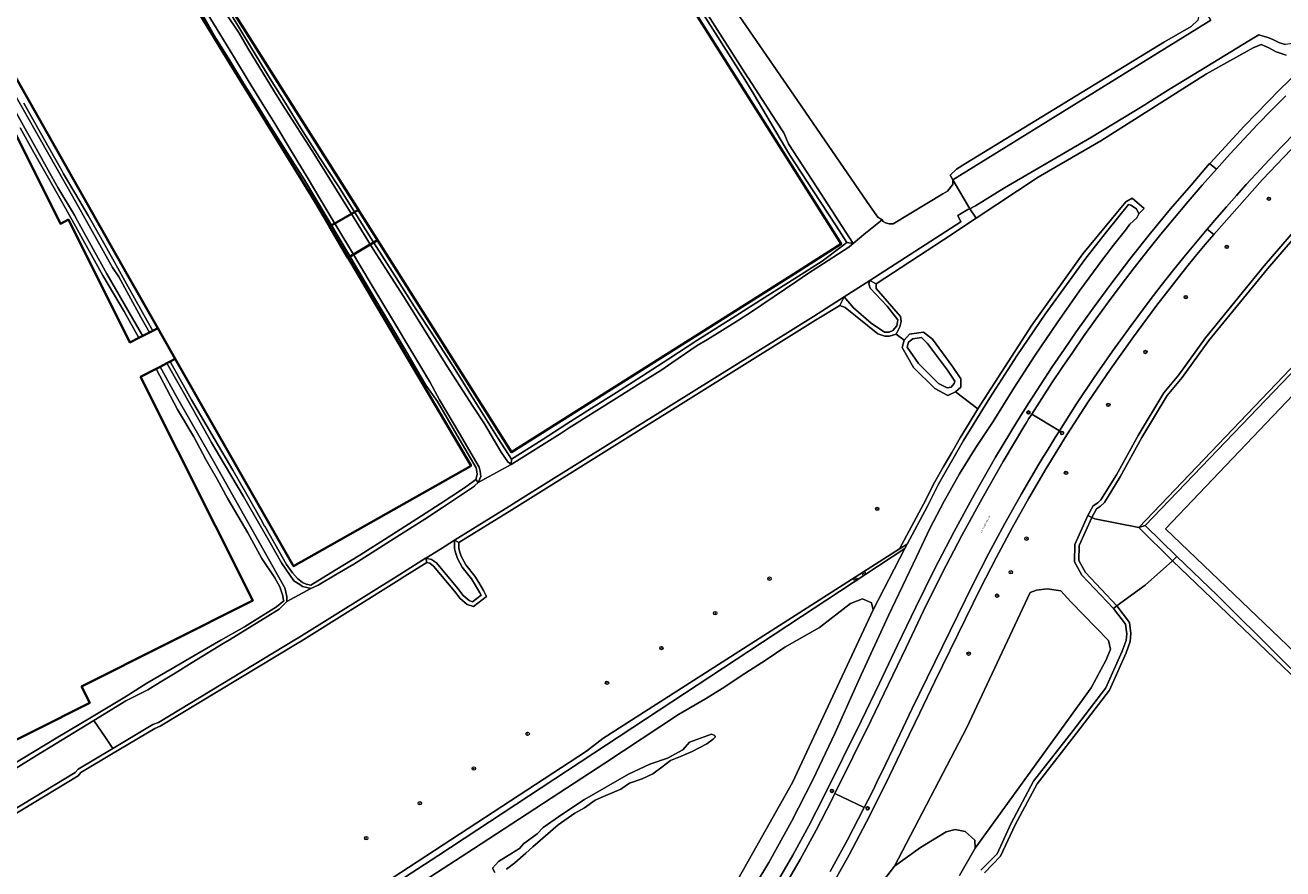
# Model space of a CAD drawing. Header units: metres. Extents: x 73718 to 76933, y 443658 to 446696.
# Tile 105 of 153: x 75738 to 76032, y 444861 to 445058. Entities that reach past the tile are written whole.
import ezdxf
from ezdxf.enums import TextEntityAlignment as Align

# ---------------------------------------------------------------- set-up
doc = ezdxf.new("R2010")
doc.units = ezdxf.units.M
for name, color, linetype, lineweight in [('B-WE-GK-BESCHOEIING-G', 130, 'GK-BESCHOEIING-SO', 18), ('B-WE-GR-BOOM-S', 90, 'Continuous', 25), ('B-WE-GR-GRAS-GV', 60, 'Continuous', 13), ('B-WE-GR-STRUIK-GV', 90, 'Continuous', 13), ('B-WE-IE-MEUBILAIR-S', 7, 'Continuous', 25), ('B-WE-KW-KUNSTWERK_STUW-G', 170, 'Continuous', 18), ('B-WE-OG-BEBOUWING-GV', 7, 'Continuous', 35), ('B-WE-OG-BEBOUWING_BASSIN-GV', 7, 'Continuous', 18), ('B-WE-OG-TERREIN_BEGROEID-GV', 7, 'Continuous', 18), ('B-WE-OG-TERREIN_ERF-GV', 7, 'Continuous', 18), ('B-WE-OG-TERREIN_OEVER-GV', 7, 'Continuous', 18), ('B-WE-OG-TOPOGRAFIE-T18', 10, 'Continuous', 18), ('B-WE-OG-WATER_GREPPEL-GV', 160, 'Continuous', 18), ('B-WE-OG-WATER_SLOOT-GV', 120, 'Continuous', 18), ('B-WE-OG-WEG-GV', 7, 'Continuous', 18), ('B-WE-VH-GESLOTENVERHARDING_ASFALT-GV', 10, 'Continuous', 18), ('B-WE-VH-HALFVERHARDING_GRASBETONSTEEN-GV', 130, 'Continuous', 18)]:
    doc.layers.add(name, color=color, linetype=linetype, lineweight=lineweight)
doc.styles.add('NLCS-ISO', font='NLCS-ISO.ttf')
doc.styles.add('NLCS-ISO-M200-T18', font='NLCS-ISO.ttf', dxfattribs={"height": 0.36})
doc.linetypes.add('GK-BESCHOEIING-SO', pattern='A,18,-3,[1,NLCS.SHX,S=0.6,R=0,X=0,Y=0],-3', length=24)

# ---------------------------------------------------------------- blocks, each defined once
blk = doc.blocks.new('SIE-MEUBILAIR_PAAL_HECTOMETER-SO')
blk.add_circle((0, 0), 1.8)
at = {"style": 'NLCS-ISO'}
blk.add_text('hm', height=1.8, dxfattribs=at).set_placement((0, 0), align=Align.MIDDLE_CENTER)
blk = doc.blocks.new('SGR-BOOM_GBKN-SO')
at = {"linetype": 'ByBlock', "lineweight": 18}
h = blk.add_hatch(color=0, dxfattribs=at)
h.dxf.hatch_style = 1
edge = h.paths.add_edge_path()
edge.add_arc((0, 0), 0.25, 0, 360)
at = {"color": 0, "linetype": 'ByBlock', "lineweight": 18}
for radius in [2, 0.25]:
    blk.add_circle((0, 0), radius, dxfattribs=at)
at = {"color": 0, "linetype": 'ByBlock', "lineweight": 18, "style": 'NLCS-ISO'}
blk.add_attdef('SOORT', (2.5, 0), '', height=1.5, dxfattribs=at)

msp = doc.modelspace()

# ---------------------------------------------------------------- linework, layer by layer
at = {"layer": 'B-WE-GK-BESCHOEIING-G', "flags": 128}
for points in [[(76046.164, 445063.384), (76042.779, 445060.669), (76036.127, 445055.059), (76033.888, 445053.756), (76032.123, 445053.55), (76030.747, 445053.903), (76029.046, 445054.762), (76027.994, 445055.163), (76025.928, 445055.78), (76023.61, 445054.368), (76012.386, 445047.531), (76004.824, 445042.925), (76000, 445039.883), (75999.305, 445039.462), (75986.794, 445031.885), (75966.471, 445020.048), (75959.736, 445015.85), (75958.389, 445015.177)], [(75958.389, 445015.177), (75957.954, 445014.96), (75955.57, 445013.587), (75956.335, 445012.106), (75935.017, 444998.388)], [(75929.063, 444994.572), (75921.88, 444990.044), (75889.26, 444969.702), (75865.408, 444954.828), (75853.475, 444947.386), (75850.866, 444945.759), (75838.055, 444937.771), (75834.764, 444935.718), (75831.371, 444933.602), (75831.297, 444933.556), (75825.286, 444929.808), (75825.238, 444929.777), (75801.667, 444915.079), (75800.779, 444914.542), (75768.878, 444895.259), (75767.612, 444894.75), (75758.251, 444889.141)], [(75758.251, 444889.141), (75750.157, 444884.291), (75749.466, 444883.525), (75715.366, 444862.913), (75657.551, 444827.951), (75655.531, 444826.732), (75622.161, 444806.568), (75616.579, 444803.195), (75616.481, 444803.136), (75606.563, 444797.143), (75595.975, 444790.745), (75587.412, 444785.57), (75582.331, 444782.5), (75578.86, 444780.379), (75537.307, 444754.991), (75528.383, 444749.538), (75519.853, 444744.326), (75510.055, 444738.34), (75501.4, 444733.052), (75493.932, 444728.489), (75489.017, 444725.475), (75478.919, 444719.282), (75468.253, 444712.74), (75456.62, 444705.605), (75449.874, 444701.468), (75406.028, 444675.149), (75396.519, 444669.441), (75389.803, 444665.41), (75368.094, 444652.379), (75367.857, 444652.238), (75363.274, 444649.512), (75344.984, 444638.632), (75328.231, 444628.666), (75291.614, 444606.885), (75283.498, 444602.087), (75278.922, 444599.382), (75274.772, 444596.929), (75273.089, 444595.934)]]:
    msp.add_lwpolyline(points, dxfattribs=at)
at = {"layer": 'B-WE-GR-GRAS-GV', "flags": 128}
msp.add_lwpolyline([(75885.699, 445087.583), (75916.436, 445042.943), (75935.202, 445015.636), (75936.885, 445013.204), (75937.899, 445012.57), (75938.191, 445012.185), (75938.705, 445011.905), (75939.547, 445011.624), (75940.482, 445011.671), (75952.081, 445018.688), (75953.154, 445019.297), (75954.346, 445020.737), (75954.402, 445020.805), (75954.465, 445021.934), (75953.796, 445023.018), (75955.278, 445024.407), (75957.408, 445025.704), (76003.895, 445054.133), (76010.1, 445057.745), (76011.674, 445059.227)], dxfattribs=at)
at = {"layer": 'B-WE-GR-STRUIK-GV', "flags": 128}
msp.add_lwpolyline([(75956, 444859.504), (75959.64, 444865.889), (75959.546, 444867.759), (75957.303, 444869.741), (75954.972, 444870.23), (75952.897, 444869.664), (75946.857, 444866.048), (75940.816, 444861.65), (75938.006, 444858.041)], dxfattribs=at)
at = {"layer": 'B-WE-KW-KUNSTWERK_STUW-G', "flags": 128}
msp.add_lwpolyline([(75954.465, 445021.934), (75958.855, 445014.375)], dxfattribs=at)
at = {"layer": 'B-WE-OG-BEBOUWING-GV', "flags": 128}
for points in [[(75709.699, 445128.938), (75693.702, 445119.796), (75761.468, 445000), (75768.748, 444987.251), (75772.826, 444980.108), (75800.473, 444931.688), (75841.92, 444955.168), (75805.316, 445016.992), (75784.891, 445050.224), (75754.254, 445100.448), (75721.491, 445154.241), (75701.686, 445142.959), (75704.678, 445137.724)], [(75774.305, 445080.322), (75825.007, 445000), (75851.325, 444958.308), (75917.372, 445000), (75928.365, 445006.939), (75851.294, 445129.032), (75829.96, 445115.565)], [(75815.584, 445014.929), (75808.873, 445010.985), (75813.162, 445003.739), (75820.08, 445007.805), (75825.007, 445000), (75851.325, 444958.308), (75917.372, 445000), (75928.365, 445006.939), (75851.294, 445129.032), (75829.96, 445115.565), (75774.305, 445080.322)]]:
    msp.add_lwpolyline(points, close=True, dxfattribs=at)
msp.add_lwpolyline([(75700.138, 444873.376), (75752.843, 444899.811), (75750.933, 444903.618), (75790.926, 444923.677), (75764.732, 444975.901), (75768.324, 444977.768), (75769.267, 444978.258), (75770.878, 444979.096), (75771.63, 444979.486), (75772.826, 444980.108), (75768.748, 444987.251), (75767.573, 444986.662), (75766.815, 444986.282), (75765.236, 444985.49), (75764.342, 444985.042), (75762.216, 444983.976), (75747.858, 445012.623), (75745.976, 445011.68), (75728.791, 445045.967)], dxfattribs=at)
at = {"layer": 'B-WE-OG-BEBOUWING_BASSIN-GV', "flags": 128}
msp.add_lwpolyline([(76047.146, 444899.293), (76097.4, 444951.783), (76054.357, 444993.118), (76004.078, 444940.419), (76046.805, 444899.619)], close=True, dxfattribs=at)
at = {"layer": 'B-WE-OG-TERREIN_BEGROEID-GV', "flags": 128}
for points in [[(75821.472, 444857.54), (75868.91, 444888.49), (75872.691, 444891.474), (75908.375, 444914.27), (75942.004, 444935.753), (75947.623, 444946.164), (75950.252, 444951.389), (75952.198, 444954.843), (75954.174, 444958.28), (75956.181, 444961.7), (75958.217, 444965.102), (75960.283, 444968.486), (75955.074, 444972.448), (75953.296, 444971.595), (75950.239, 444973.162), (75945.286, 444978.088), (75942.586, 444982.742), (75943.082, 444984.52), (75941.194, 444985.911), (75939.657, 444985.427), (75938.58, 444985.427), (75936.886, 444985.98), (75929.325, 444992.135), (75928.009, 444992.56), (75922.344, 444989.155), (75851.395, 444944.91), (75839.056, 444937.217), (75839.058, 444935.895), (75839.276, 444934.948), (75839.66, 444933.911), (75840.661, 444932.069), (75842.81, 444929.361), (75843.711, 444927.872), (75844.842, 444926.001), (75845.478, 444924.661), (75842.448, 444922.268), (75840.994, 444922.795), (75839.358, 444924.184), (75838.007, 444925.91), (75833.137, 444931.74), (75832.264, 444932.383), (75831.555, 444932.538), (75825.822, 444928.964), (75825.774, 444928.933), (75802.19, 444914.227), (75801.296, 444913.686), (75769.326, 444894.361), (75768.058, 444893.852), (75757.95, 444887.795), (75750.799, 444883.51), (75750.11, 444882.746), (75715.883, 444862.057)], [(75902.078, 444854.835), (75916.976, 444881.249), (75935.841, 444921.495), (75935.454, 444923.185), (75933.308, 444924.092), (75930.56, 444923.021), (75923.28, 444917.399), (75915.184, 444912.788), (75910.799, 444909.882), (75905.889, 444906.63), (75900.598, 444903.126), (75896.69, 444900.749), (75890.37, 444897.101), (75873.115, 444885.732), (75842.49, 444865.7), (75816.531, 444848.948)], [(75847.434, 444860.191), (75846.953, 444861.205), (75848.289, 444862.754), (75851.201, 444864.543), (75853.25, 444865.802), (75854.192, 444866.865), (75857.318, 444869.215), (75858.787, 444870.736), (75863.355, 444873.913), (75868.437, 444877.227), (75878.647, 444883.141), (75883.671, 444885.479), (75887.772, 444886.857), (75891.352, 444888.822), (75892.932, 444890.603), (75898.033, 444892.464), (75898.689, 444892.279), (75898.891, 444891.993), (75898.891, 444891.774), (75898.487, 444891.337), (75897.006, 444890.277), (75893.539, 444888.461), (75890.847, 444887.317), (75889.698, 444886.829), (75888.529, 444886.333), (75886.471, 444884.811), (75884.355, 444883.214), (75881.909, 444882.102), (75878.922, 444881.056), (75876.864, 444879.64), (75872.85, 444877.907), (75870.891, 444877.062), (75868.441, 444875.285), (75866.157, 444874.024), (75862.266, 444871.307), (75859.257, 444868.759), (75856.339, 444866.183), (75854.683, 444864.722), (75852.143, 444862.479), (75850.21, 444860.952)]]:
    msp.add_lwpolyline(points, dxfattribs=at)
at = {"layer": 'B-WE-OG-TERREIN_ERF-GV', "flags": 128}
for points in [[(75774.305, 445080.322), (75770.095, 445086.991), (75787.173, 445097.771), (75775.423, 445116.384), (75792.901, 445127.416), (75798.198, 445119.026), (75809.865, 445126.391), (75816.317, 445116.169), (75825.801, 445122.155), (75829.96, 445115.565), (75851.294, 445129.032), (75928.365, 445006.939), (75917.372, 445000), (75851.325, 444958.308), (75825.007, 445000)], [(76047.146, 444899.293), (76046.805, 444899.619), (76004.078, 444940.419), (76054.357, 444993.118), (76097.4, 444951.783)]]:
    msp.add_lwpolyline(points, close=True, dxfattribs=at)
for points in [[(75737.477, 445039.799), (75742.043, 445031.66), (75746.301, 445024.069), (75746.371, 445023.945), (75746.711, 445023.345), (75746.715, 445023.337), (75749.556, 445018.523), (75752.487, 445013.558), (75755.361, 445008.508), (75758.264, 445003.408), (75762.239, 444996.236), (75766.255, 444988.992), (75767.573, 444986.662), (75768.748, 444987.251), (75761.468, 445000), (75693.702, 445119.796)], [(75754.254, 445100.448), (75784.891, 445050.224), (75805.316, 445016.992), (75841.92, 444955.168), (75800.473, 444931.688), (75772.826, 444980.108), (75771.63, 444979.486), (75772.086, 444978.679), (75775.068, 444973.36), (75776.633, 444970.569), (75780.026, 444964.711), (75782.162, 444961.112), (75786.286, 444954.166), (75789.51, 444948.444), (75792.766, 444942.665), (75793.693, 444941.049), (75793.701, 444941.034), (75797.077, 444935.183), (75798.838, 444932.126), (75800.163, 444930.139), (75801.405, 444928.843), (75802.539, 444927.925), (75803.375, 444927.538), (75804.455, 444927.294), (75810.151, 444930.764), (75815.905, 444934.269), (75822.544, 444938.513), (75829.25, 444942.8), (75834.684, 444946.305), (75840.172, 444949.845), (75842.079, 444951.234), (75842.984, 444951.945), (75843.346, 444953.099), (75843.257, 444953.822), (75843.079, 444954.657), (75838.578, 444962.357), (75834.031, 444970.135), (75831.349, 444974.013), (75827.121, 444981.183), (75822.851, 444988.425), (75817.964, 444996.704), (75813.027, 445005.066), (75808.027, 445013.458), (75802.977, 445021.934), (75799.039, 445028.123), (75795.061, 445034.375), (75791.926, 445039.422), (75788.76, 445044.521), (75785.561, 445049.746), (75782.329, 445055.023), (75779.339, 445060.296)], [(75785.867, 445060.529), (75790.422, 445053.07), (75795.023, 445045.536), (75798.562, 445039.783), (75802.136, 445033.972), (75806.546, 445027.149), (75811, 445020.257), (75815.174, 445013.669), (75819.39, 445007.015), (75824.036, 444999.684), (75828.729, 444992.278), (75833.429, 444985.001), (75838.176, 444977.65), (75843.167, 444969.611), (75848.208, 444961.49), (75851.381, 444956.712), (75858.495, 444961.235), (75864.247, 444964.919), (75870.058, 444968.64), (75875.847, 444972.288), (75881.695, 444975.972), (75888.119, 444980.164), (75894.608, 444984.399), (75902.865, 444989.625), (75911.206, 444994.904), (75917.539, 444998.915), (75923.936, 445002.966), (75928.68, 445006.528), (75929.709, 445007.301), (75927.18, 445011.192), (75921.792, 445019.387), (75916.35, 445027.664), (75912.091, 445034.891), (75907.79, 445042.19), (75905.818, 445045.315), (75895.144, 445062.229)], [(75728.791, 445045.967), (75745.976, 445011.68), (75747.858, 445012.623), (75762.216, 444983.976), (75764.342, 444985.042), (75760.914, 444991.196), (75755.933, 444999.579), (75751.641, 445007.273), (75749.103, 445011.826), (75746.539, 445016.425), (75743.174, 445022.328), (75739.776, 445028.29), (75736.577, 445034.081)], [(76040.702, 444984.275), (75999.395, 444941.178), (76006.725, 444933.997), (76016.204, 444924.973), (76045.199, 444896.095)], [(75734.746, 444885.349), (75739.836, 444888.435), (75744.978, 444891.553), (75753.248, 444896.43), (75761.036, 444901.115), (75766.206, 444904.411), (75772.106, 444907.852), (75778.065, 444911.327), (75783.499, 444914.429), (75788.987, 444917.563), (75796.452, 444922.216), (75798.145, 444923.653), (75798.043, 444924.122), (75797.952, 444924.759), (75797.648, 444925.731), (75797.223, 444926.916), (75796.099, 444929.011), (75793.068, 444933.531), (75789.747, 444939.484), (75785.13, 444947.421), (75782.571, 444952.014), (75779.987, 444956.654), (75777.193, 444961.878), (75773.346, 444968.276), (75769.216, 444976.132), (75768.324, 444977.768), (75764.732, 444975.901), (75790.926, 444923.677), (75750.933, 444903.618), (75752.843, 444899.811), (75700.138, 444873.376)]]:
    msp.add_lwpolyline(points, dxfattribs=at)
at = {"layer": 'B-WE-OG-TERREIN_OEVER-GV', "flags": 128}
for points in [[(75781.398, 445065.708), (75787.713, 445056.157), (75789.798, 445052.695), (75795.977, 445042.436), (75797.933, 445039.38), (75805.332, 445027.818), (75805.971, 445026.791), (75814.422, 445013.202), (75819.054, 445005.754), (75823.263, 444999.188), (75826.226, 444994.567), (75832.546, 444984.449), (75836.283, 444978.467), (75842.343, 444969.079), (75845.015, 444964.941), (75848.913, 444958.314), (75850.473, 444956.053), (75851.262, 444955.453), (75851.381, 444956.712), (75848.208, 444961.49), (75843.167, 444969.611), (75838.176, 444977.65), (75833.429, 444985.001), (75828.729, 444992.278), (75824.036, 444999.684), (75819.39, 445007.015), (75815.174, 445013.669), (75811, 445020.257), (75806.546, 445027.149), (75802.136, 445033.972), (75798.562, 445039.783), (75795.023, 445045.536), (75790.422, 445053.07), (75785.867, 445060.529)], [(75895.144, 445062.229), (75905.818, 445045.315), (75907.79, 445042.19), (75912.091, 445034.891), (75916.35, 445027.664), (75921.792, 445019.387), (75927.18, 445011.192), (75929.709, 445007.301), (75931.189, 445007.069), (75922.759, 445020.016), (75916.053, 445030.315), (75914.961, 445032.912), (75913.202, 445035.613), (75906.632, 445045.703), (75906.573, 445045.796), (75901.208, 445054.235), (75894.183, 445065.286)], [(75779.339, 445060.296), (75782.329, 445055.023), (75785.561, 445049.746), (75788.76, 445044.521), (75791.926, 445039.422), (75795.061, 445034.375), (75799.039, 445028.123), (75802.977, 445021.934), (75808.027, 445013.458), (75813.027, 445005.066), (75817.964, 444996.704), (75822.851, 444988.425), (75827.121, 444981.183), (75831.349, 444974.013), (75834.031, 444970.135), (75838.578, 444962.357), (75843.079, 444954.657), (75843.257, 444953.822), (75843.346, 444953.099), (75842.984, 444951.945), (75843.529, 444951.241), (75844.194, 444952.636), (75844.045, 444953.881), (75843.818, 444954.821), (75839.191, 444962.716), (75834.575, 444970.593), (75832.298, 444974.782), (75828.092, 444981.767), (75823.78, 444988.928), (75818.802, 444997.208), (75813.732, 445005.641), (75808.778, 445013.907), (75803.601, 445022.546), (75799.914, 445028.652), (75796.036, 445035.072), (75792.984, 445040.068), (75789.881, 445045.147), (75786.661, 445050.418), (75783.234, 445056.028), (75780.277, 445060.869)], [(76032.123, 445053.55), (76030.747, 445053.903), (76029.046, 445054.762), (76027.994, 445055.163), (76025.928, 445055.78), (76023.61, 445054.368), (76012.386, 445047.531), (76004.824, 445042.925), (76000, 445039.883), (75999.305, 445039.462), (75986.794, 445031.885), (75966.471, 445020.048), (75959.736, 445015.85), (75958.389, 445015.177), (75959.864, 445012.941), (75974.37, 445022.509), (75989.017, 445031.035), (76013.683, 445046.667), (76024.594, 445052.753), (76026.47, 445053.508), (76028.114, 445052.78), (76029.982, 445051.837), (76032.293, 445050.991)], [(75736.577, 445034.081), (75739.776, 445028.29), (75743.174, 445022.328), (75746.539, 445016.425), (75749.103, 445011.826), (75751.641, 445007.273), (75755.933, 444999.579), (75760.914, 444991.196), (75764.342, 444985.042), (75765.236, 444985.49), (75764.96, 444985.986), (75756.813, 444999.942), (75749.992, 445012.316), (75749.25, 445013.663), (75745.352, 445020.134), (75743.92, 445022.738), (75739.583, 445030.62), (75731.163, 445045.55)], [(75733.423, 445045.255), (75741.335, 445031.26), (75748.782, 445018.086), (75754.478, 445008.009), (75758.172, 445001.475), (75759.653, 444999.241), (75761.516, 444995.84), (75764.802, 444989.841), (75766.815, 444986.282), (75767.573, 444986.662), (75766.255, 444988.992), (75762.239, 444996.236), (75758.264, 445003.408), (75755.361, 445008.508), (75752.487, 445013.558), (75749.556, 445018.523), (75746.715, 445023.337), (75746.711, 445023.345), (75746.371, 445023.945), (75746.301, 445024.069), (75742.043, 445031.66), (75737.477, 445039.799)], [(76039.313, 445015.93), (76027.141, 445001.813), (76013.466, 444985.006), (76007.238, 444976.41), (76003.718, 444972.173), (75997.748, 444962.265), (75992.695, 444953.052), (75989.044, 444947.221), (75988.329, 444946.486), (75987.223, 444945.82), (75985.969, 444943.518), (75986.881, 444943.108), (75987.971, 444945.103), (75988.955, 444945.696), (75989.835, 444946.6), (75993.558, 444952.546), (75998.615, 444961.766), (76004.536, 444971.592), (76008.029, 444975.796), (76014.259, 444984.397), (76027.907, 445001.171), (76040.046, 445015.248)], [(75730.224, 444881.213), (75740.425, 444887.477), (75753.774, 444895.676), (75761.276, 444900.283), (75766.39, 444902.837), (75769.276, 444904.61), (75772.776, 444906.76), (75776.8, 444909.231), (75783.982, 444913.642), (75785.458, 444914.548), (75797.118, 444921.71), (75797.762, 444922.406), (75798.866, 444923.506), (75798.886, 444924.282), (75798.894, 444924.614), (75798.42, 444926.686), (75783.769, 444952.689), (75782.073, 444955.698), (75773.107, 444971.368), (75769.267, 444978.258), (75768.324, 444977.768), (75769.216, 444976.132), (75773.346, 444968.276), (75777.193, 444961.878), (75779.987, 444956.654), (75782.571, 444952.014), (75785.13, 444947.421), (75789.747, 444939.484), (75793.068, 444933.531), (75796.099, 444929.011), (75797.223, 444926.916), (75797.648, 444925.731), (75797.952, 444924.759), (75798.043, 444924.122), (75798.145, 444923.653), (75796.452, 444922.216), (75788.987, 444917.563), (75783.499, 444914.429), (75778.065, 444911.327), (75772.106, 444907.852), (75766.206, 444904.411), (75761.036, 444901.115), (75753.248, 444896.43), (75744.978, 444891.553), (75739.836, 444888.435), (75734.746, 444885.349)], [(75717.156, 444788.039), (75756.068, 444813.322), (75834.172, 444864.066), (75943.21, 444935.883), (75943.738, 444936.861), (75942.004, 444935.753), (75908.375, 444914.27), (75872.691, 444891.474), (75868.91, 444888.49), (75821.472, 444857.54), (75774.035, 444826.59), (75726.598, 444795.64)], [(75715.883, 444862.057), (75750.11, 444882.746), (75750.799, 444883.51), (75757.95, 444887.795), (75768.058, 444893.852), (75769.326, 444894.361), (75801.296, 444913.686), (75802.19, 444914.227), (75825.774, 444928.933), (75825.822, 444928.964), (75831.555, 444932.538), (75831.371, 444933.602), (75831.297, 444933.556), (75825.286, 444929.808), (75825.238, 444929.777), (75801.667, 444915.079), (75800.779, 444914.542), (75768.878, 444895.259), (75767.612, 444894.75), (75758.251, 444889.141), (75750.157, 444884.291), (75749.466, 444883.525), (75715.366, 444862.913)], [(75961.828, 444860.157), (75965.588, 444864.018), (75968.975, 444871.306), (75974.102, 444880.938), (75983.334, 444892.736), (75991.046, 444902.766), (75994.887, 444911.511), (75995.879, 444914.114), (75996.048, 444915.969), (75995.703, 444918.558), (75992.715, 444922.458), (75991.952, 444921.809), (75994.747, 444918.162), (75995.042, 444915.948), (75994.896, 444914.342), (75993.961, 444911.89), (75990.179, 444903.28), (75982.543, 444893.348), (75973.261, 444881.485), (75968.08, 444871.752), (75964.753, 444864.593), (75961.015, 444860.755)]]:
    msp.add_lwpolyline(points, dxfattribs=at)
for points in [[(76011.267, 445062.473), (76012.137, 445061.449), (76011.674, 445059.227), (76010.1, 445057.745), (76003.895, 445054.133), (75957.408, 445025.704), (75955.278, 445024.407), (75953.796, 445023.018), (75954.465, 445021.934), (76014.716, 445059.216), (76013.84, 445060.661), (76012.424, 445062.957)], [(75997.888, 444940.729), (75999.395, 444941.178), (76040.702, 444984.275), (76059.572, 445003.855), (76059.878, 445003.575), (76065.224, 444998.671), (76066.571, 445000.178), (76090.243, 445025.011), (76089.631, 445025.594), (76065.172, 444999.866), (76059.666, 445005.171), (76040.092, 444984.86)], [(75982.844, 445000), (75985.304, 445003.283), (75987.794, 445006.543), (75990.314, 445009.781), (75992.863, 445012.995), (75995.441, 445016.186), (75996.041, 445016.008), (75997.374, 445015.187), (75997.918, 445013.977), (75999.141, 445015.242), (75996.338, 445017.676), (75994.835, 445016.774), (75984.814, 445004.648), (75972.889, 444988.013), (75960.283, 444968.486), (75958.217, 444965.102), (75956.181, 444961.7), (75954.174, 444958.28), (75952.198, 444954.843), (75950.252, 444951.389), (75947.623, 444946.164), (75942.004, 444935.753), (75943.738, 444936.861), (75948.51, 444945.702), (75951.126, 444950.902), (75956.955, 444961.045), (75963.045, 444971.033), (75969.393, 444980.859), (75975.994, 444990.517)], [(75936.538, 444997.67), (75952.23, 445007.906), (75959.864, 445012.941), (75958.389, 445015.177), (75957.954, 445014.96), (75955.57, 445013.587), (75956.335, 445012.106), (75935.017, 444998.388)], [(75851.262, 444955.453), (75862.713, 444962.646), (75864.837, 444963.982), (75876.468, 444971.3), (75881.567, 444974.508), (75886.503, 444977.594), (75888.799, 444979.177), (75894.723, 444983.261), (75897.114, 444984.626), (75903.484, 444988.644), (75907.139, 444990.95), (75917.963, 444998.29), (75920.484, 445000), (75930.139, 445006.209), (75930.253, 445006.283), (75931.189, 445007.069), (75929.709, 445007.301), (75928.68, 445006.528), (75923.936, 445002.966), (75917.539, 444998.915), (75911.206, 444994.904), (75902.865, 444989.625), (75894.608, 444984.399), (75888.119, 444980.164), (75881.695, 444975.972), (75875.847, 444972.288), (75870.058, 444968.64), (75864.247, 444964.919), (75858.495, 444961.235), (75851.381, 444956.712)], [(75941.593, 444989.222), (75941.321, 444987.859), (75940.417, 444986.767), (75939.573, 444986.324), (75938.505, 444986.378), (75935.347, 444988.427), (75931.244, 444992.052), (75929.063, 444994.572), (75928.009, 444992.56), (75929.325, 444992.135), (75936.886, 444985.98), (75938.58, 444985.427), (75939.657, 444985.427), (75941.194, 444985.911), (75942.071, 444987.578), (75942.375, 444988.876), (75942.237, 444990.017), (75936.516, 444996.575), (75936.538, 444997.67), (75935.017, 444998.388), (75934.84, 444997.669), (75935.13, 444996.623), (75939.12, 444992.406)], [(75838.055, 444937.771), (75839.056, 444937.217), (75851.395, 444944.91), (75922.344, 444989.155), (75928.009, 444992.56), (75929.063, 444994.572), (75921.88, 444990.044), (75889.26, 444969.702), (75865.408, 444954.828), (75853.475, 444947.386), (75850.866, 444945.759)], [(75955.074, 444972.448), (75956.341, 444973.513), (75956.302, 444975.456), (75954.377, 444978.369), (75949.661, 444984.707), (75947.583, 444986.338), (75944.291, 444985.886), (75943.082, 444984.52), (75942.586, 444982.742), (75945.286, 444978.088), (75950.239, 444973.162), (75953.296, 444971.595)], [(75943.774, 444982.876), (75944.051, 444983.993), (75945.066, 444984.793), (75947.119, 444985.086), (75948.536, 444983.717), (75953.155, 444977.512), (75954.866, 444974.922), (75954.73, 444974.341), (75954.034, 444973.517), (75953.082, 444973.382), (75951.126, 444974.384), (75946.434, 444979.051)], [(75770.878, 444979.096), (75772.871, 444975.572), (75774.334, 444972.951), (75778.29, 444965.866), (75781.317, 444960.624), (75783.085, 444957.563), (75788.72, 444947.98), (75789.984, 444945.829), (75794.963, 444937.142), (75797.625, 444932.498), (75800.512, 444928.334), (75801.882, 444927.411), (75802.501, 444926.994), (75803.554, 444926.746), (75804.472, 444926.53), (75806.161, 444927.276), (75810.652, 444929.91), (75814.51, 444932.172), (75823.117, 444937.605), (75831.12, 444942.656), (75835.268, 444945.432), (75842.683, 444950.395), (75842.753, 444950.543), (75843.529, 444951.241), (75842.984, 444951.945), (75842.079, 444951.234), (75840.172, 444949.845), (75834.684, 444946.305), (75829.25, 444942.8), (75822.544, 444938.513), (75815.905, 444934.269), (75810.151, 444930.764), (75804.455, 444927.294), (75803.375, 444927.538), (75802.539, 444927.925), (75801.405, 444928.843), (75800.163, 444930.139), (75798.838, 444932.126), (75797.077, 444935.183), (75793.701, 444941.034), (75793.693, 444941.049), (75792.766, 444942.665), (75789.51, 444948.444), (75786.286, 444954.166), (75782.162, 444961.112), (75780.026, 444964.711), (75776.633, 444970.569), (75775.068, 444973.36), (75772.086, 444978.679), (75771.63, 444979.486)], [(75991.952, 444921.809), (75992.715, 444922.458), (75985.386, 444930.232), (75983.849, 444933.009), (75983.921, 444936.525), (75986.881, 444943.108), (75985.969, 444943.518), (75982.925, 444936.749), (75982.844, 444932.76), (75984.572, 444929.638)], [(76005.722, 444932.939), (76006.725, 444933.997), (75999.395, 444941.178), (75997.888, 444940.729)], [(75831.371, 444933.602), (75831.555, 444932.538), (75832.264, 444932.383), (75833.137, 444931.74), (75838.007, 444925.91), (75839.358, 444924.184), (75840.994, 444922.795), (75842.448, 444922.268), (75845.478, 444924.661), (75844.842, 444926.001), (75843.711, 444927.872), (75842.81, 444929.361), (75840.661, 444932.069), (75839.66, 444933.911), (75839.276, 444934.948), (75839.058, 444935.895), (75839.056, 444937.217), (75838.055, 444937.771), (75838.058, 444935.781), (75838.316, 444934.661), (75838.747, 444933.497), (75839.824, 444931.515), (75841.987, 444928.789), (75842.855, 444927.354), (75843.96, 444925.527), (75844.233, 444924.952), (75842.265, 444923.398), (75841.504, 444923.674), (75840.083, 444924.88), (75838.785, 444926.539), (75833.827, 444932.474), (75832.686, 444933.315)], [(76059.33, 444874.375), (76058.852, 444875.061), (76059.804, 444882.601), (76045.199, 444896.095), (76016.204, 444924.973), (76006.725, 444933.997), (76005.722, 444932.939), (76058.932, 444882.033), (76058.757, 444878.086), (76058.499, 444874.98)]]:
    msp.add_lwpolyline(points, close=True, dxfattribs=at)
at = {"layer": 'B-WE-OG-WATER_GREPPEL-GV', "flags": 128}
msp.add_lwpolyline([(75850.21, 444860.952), (75852.143, 444862.479), (75854.683, 444864.722), (75856.339, 444866.183), (75859.257, 444868.759), (75862.266, 444871.307), (75866.157, 444874.024), (75868.441, 444875.285), (75870.891, 444877.062), (75872.85, 444877.907), (75876.864, 444879.64), (75878.922, 444881.056), (75881.909, 444882.102), (75884.355, 444883.214), (75886.471, 444884.811), (75888.529, 444886.333), (75889.698, 444886.829), (75890.847, 444887.317), (75893.539, 444888.461), (75897.006, 444890.277), (75898.487, 444891.337), (75898.891, 444891.774), (75898.891, 444891.993), (75898.689, 444892.279), (75898.033, 444892.464), (75892.932, 444890.603), (75891.352, 444888.822), (75887.772, 444886.857), (75883.671, 444885.479), (75878.647, 444883.141), (75868.437, 444877.227), (75863.355, 444873.913), (75858.787, 444870.736), (75857.318, 444869.215), (75854.192, 444866.865), (75853.25, 444865.802), (75851.201, 444864.543), (75848.289, 444862.754), (75846.953, 444861.205), (75847.434, 444860.191)], dxfattribs=at)
at = {"layer": 'B-WE-OG-WATER_SLOOT-GV', "flags": 128}
for points in [[(75894.183, 445065.286), (75901.208, 445054.235), (75906.573, 445045.796), (75906.632, 445045.703), (75913.202, 445035.613), (75914.961, 445032.912), (75916.053, 445030.315), (75922.759, 445020.016), (75931.189, 445007.069), (75934.144, 445009.511), (75934.417, 445009.74), (75937.899, 445012.57), (75936.885, 445013.204), (75935.202, 445015.636), (75916.436, 445042.943), (75885.699, 445087.583)], [(75780.277, 445060.869), (75783.234, 445056.028), (75786.661, 445050.418), (75789.881, 445045.147), (75792.984, 445040.068), (75796.036, 445035.072), (75799.914, 445028.652), (75803.601, 445022.546), (75808.778, 445013.907), (75813.732, 445005.641), (75818.802, 444997.208), (75823.78, 444988.928), (75828.092, 444981.767), (75832.298, 444974.782), (75834.575, 444970.593), (75839.191, 444962.716), (75843.818, 444954.821), (75844.045, 444953.881), (75844.194, 444952.636), (75843.529, 444951.241), (75851.262, 444955.453), (75850.473, 444956.053), (75848.913, 444958.314), (75845.015, 444964.941), (75842.343, 444969.079), (75836.283, 444978.467), (75832.546, 444984.449), (75826.226, 444994.567), (75823.263, 444999.188), (75819.054, 445005.754), (75814.422, 445013.202), (75805.971, 445026.791), (75805.332, 445027.818), (75797.933, 445039.38), (75795.977, 445042.436), (75789.798, 445052.695), (75787.713, 445056.157), (75781.398, 445065.708)], [(76014.716, 445059.216), (75954.465, 445021.934), (75958.389, 445015.177), (75959.736, 445015.85), (75966.471, 445020.048), (75986.794, 445031.885), (75999.305, 445039.462), (76000, 445039.883), (76004.824, 445042.925), (76012.386, 445047.531), (76023.61, 445054.368), (76025.928, 445055.78), (76027.994, 445055.163), (76029.046, 445054.762), (76030.747, 445053.903), (76032.123, 445053.55)], [(75731.163, 445045.55), (75739.583, 445030.62), (75743.92, 445022.738), (75745.352, 445020.134), (75749.25, 445013.663), (75749.992, 445012.316), (75756.813, 444999.942), (75764.96, 444985.986), (75765.236, 444985.49), (75766.815, 444986.282), (75764.802, 444989.841), (75761.516, 444995.84), (75759.653, 444999.241), (75758.172, 445001.475), (75754.478, 445008.009), (75748.782, 445018.086), (75741.335, 445031.26), (75733.423, 445045.255)], [(75905.786, 444853.143), (75911.424, 444862.517), (75916.732, 444872.081), (75921.705, 444881.823), (75926.962, 444892.782), (75929.932, 444899.413), (75933.036, 444906.366), (75936.194, 444913.294), (75939.406, 444920.198), (75942.671, 444927.076), (75945.989, 444933.929), (75949.098, 444940.489), (75952.442, 444946.931), (75956.019, 444953.248), (75959.822, 444959.431), (75963.847, 444965.472), (75968.666, 444973.262), (75973.641, 444980.954), (75978.77, 444988.544), (75984.05, 444996.03), (75989.479, 445003.408), (75989.966, 445004.056), (75990.455, 445004.703), (75990.945, 445005.349), (75991.436, 445005.994), (75991.929, 445006.638), (75994.756, 445010.183), (75995.815, 445011.56), (75997.402, 445013.063), (75997.918, 445013.977), (75997.374, 445015.187), (75996.041, 445016.008), (75995.441, 445016.186), (75992.863, 445012.995), (75990.314, 445009.781), (75987.794, 445006.543), (75985.304, 445003.283), (75982.844, 445000), (75975.994, 444990.517), (75969.393, 444980.859), (75963.045, 444971.033), (75956.955, 444961.045), (75951.126, 444950.902), (75948.51, 444945.702), (75943.738, 444936.861), (75943.21, 444935.883), (75935.841, 444921.495), (75916.976, 444881.249), (75902.078, 444854.835)], [(76040.046, 445015.248), (76027.907, 445001.171), (76014.259, 444984.397), (76008.029, 444975.796), (76004.536, 444971.592), (75998.615, 444961.766), (75993.558, 444952.546), (75989.835, 444946.6), (75988.955, 444945.696), (75987.971, 444945.103), (75986.881, 444943.108), (75987.632, 444942.744), (75997.888, 444940.729), (76040.092, 444984.86)], [(75816.531, 444848.948), (75842.49, 444865.7), (75873.115, 444885.732), (75890.37, 444897.101), (75896.69, 444900.749), (75900.598, 444903.126), (75905.889, 444906.63), (75910.799, 444909.882), (75915.184, 444912.788), (75923.28, 444917.399), (75930.56, 444923.021), (75933.308, 444924.092), (75935.454, 444923.185), (75935.841, 444921.495), (75943.21, 444935.883), (75834.172, 444864.066), (75756.068, 444813.322)], [(76058.932, 444882.033), (76005.722, 444932.939), (75999.33, 444927.305), (75993.645, 444923.124), (75992.715, 444922.458), (75995.703, 444918.558), (75996.048, 444915.969), (75995.879, 444914.114), (75994.887, 444911.511), (75991.046, 444902.766), (75983.334, 444892.736), (75974.102, 444880.938), (75968.975, 444871.306), (75965.588, 444864.018), (75961.828, 444860.157)], [(75715.366, 444862.913), (75749.466, 444883.525), (75750.157, 444884.291), (75758.251, 444889.141), (75756.514, 444891.728), (75753.774, 444895.676), (75740.425, 444887.477), (75730.224, 444881.213)]]:
    msp.add_lwpolyline(points, dxfattribs=at)
for points in [[(75758.251, 444889.141), (75767.612, 444894.75), (75768.878, 444895.259), (75800.779, 444914.542), (75801.667, 444915.079), (75825.238, 444929.777), (75825.286, 444929.808), (75831.297, 444933.556), (75831.371, 444933.602), (75834.764, 444935.718), (75838.055, 444937.771), (75850.866, 444945.759), (75853.475, 444947.386), (75865.408, 444954.828), (75889.26, 444969.702), (75921.88, 444990.044), (75929.063, 444994.572), (75935.017, 444998.388), (75956.335, 445012.106), (75955.57, 445013.587), (75957.954, 445014.96), (75958.389, 445015.177), (75954.465, 445021.934), (75954.402, 445020.805), (75954.346, 445020.737), (75953.154, 445019.297), (75952.081, 445018.688), (75940.482, 445011.671), (75939.547, 445011.624), (75938.705, 445011.905), (75938.191, 445012.185), (75937.899, 445012.57), (75934.417, 445009.74), (75934.144, 445009.511), (75931.189, 445007.069), (75930.253, 445006.283), (75930.139, 445006.209), (75920.484, 445000), (75917.963, 444998.29), (75907.139, 444990.95), (75903.484, 444988.644), (75897.114, 444984.626), (75894.723, 444983.261), (75888.799, 444979.177), (75886.503, 444977.594), (75881.567, 444974.508), (75876.468, 444971.3), (75864.837, 444963.982), (75862.713, 444962.646), (75851.262, 444955.453), (75843.529, 444951.241), (75842.753, 444950.543), (75842.683, 444950.395), (75835.268, 444945.432), (75831.12, 444942.656), (75823.117, 444937.605), (75814.51, 444932.172), (75810.652, 444929.91), (75806.161, 444927.276), (75804.472, 444926.53), (75798.866, 444923.506), (75797.762, 444922.406), (75797.118, 444921.71), (75785.458, 444914.548), (75783.982, 444913.642), (75776.8, 444909.231), (75772.776, 444906.76), (75769.276, 444904.61), (75766.39, 444902.837), (75761.276, 444900.283), (75753.774, 444895.676), (75756.514, 444891.728)], [(75941.593, 444989.222), (75939.12, 444992.406), (75935.13, 444996.623), (75934.84, 444997.669), (75935.017, 444998.388), (75929.063, 444994.572), (75931.244, 444992.052), (75935.347, 444988.427), (75938.505, 444986.378), (75939.573, 444986.324), (75940.417, 444986.767), (75941.321, 444987.859)], [(75943.774, 444982.876), (75946.434, 444979.051), (75951.126, 444974.384), (75953.082, 444973.382), (75954.034, 444973.517), (75954.73, 444974.341), (75954.866, 444974.922), (75953.155, 444977.512), (75948.536, 444983.717), (75947.119, 444985.086), (75945.066, 444984.793), (75944.051, 444983.993)], [(75770.878, 444979.096), (75769.267, 444978.258), (75773.107, 444971.368), (75782.073, 444955.698), (75783.769, 444952.689), (75798.42, 444926.686), (75798.894, 444924.614), (75798.886, 444924.282), (75798.866, 444923.506), (75804.472, 444926.53), (75803.554, 444926.746), (75802.501, 444926.994), (75801.882, 444927.411), (75800.512, 444928.334), (75797.625, 444932.498), (75794.963, 444937.142), (75789.984, 444945.829), (75788.72, 444947.98), (75783.085, 444957.563), (75781.317, 444960.624), (75778.29, 444965.866), (75774.334, 444972.951), (75772.871, 444975.572)], [(75992.715, 444922.458), (75993.645, 444923.124), (75999.33, 444927.305), (76005.722, 444932.939), (75997.888, 444940.729), (75987.632, 444942.744), (75986.881, 444943.108), (75983.921, 444936.525), (75983.849, 444933.009), (75985.386, 444930.232)], [(75831.371, 444933.602), (75832.686, 444933.315), (75833.827, 444932.474), (75838.785, 444926.539), (75840.083, 444924.88), (75841.504, 444923.674), (75842.265, 444923.398), (75844.233, 444924.952), (75843.96, 444925.527), (75842.855, 444927.354), (75841.987, 444928.789), (75839.824, 444931.515), (75838.747, 444933.497), (75838.316, 444934.661), (75838.058, 444935.781), (75838.055, 444937.771), (75834.764, 444935.718)]]:
    msp.add_lwpolyline(points, close=True, dxfattribs=at)
at = {"layer": 'B-WE-OG-WEG-GV', "flags": 128}
for points in [[(76032.293, 445050.991), (76029.982, 445051.837), (76028.114, 445052.78), (76026.47, 445053.508), (76024.594, 445052.753), (76013.683, 445046.667), (75989.017, 445031.035), (75974.37, 445022.509), (75959.864, 445012.941), (75952.23, 445007.906), (75936.538, 444997.67), (75936.516, 444996.575), (75942.237, 444990.017), (75942.375, 444988.876), (75942.071, 444987.578), (75941.194, 444985.911), (75943.082, 444984.52), (75944.291, 444985.886), (75947.583, 444986.338), (75949.661, 444984.707), (75954.377, 444978.369), (75956.302, 444975.456), (75956.341, 444973.513), (75955.074, 444972.448), (75960.283, 444968.486), (75972.889, 444988.013), (75984.814, 445004.648), (75994.835, 445016.774), (75996.338, 445017.676), (75999.141, 445015.242), (75997.918, 445013.977), (75997.402, 445013.063), (75995.815, 445011.56), (75994.756, 445010.183), (75991.929, 445006.638), (75991.436, 445005.994), (75990.945, 445005.349), (75990.455, 445004.703), (75989.966, 445004.056), (75989.479, 445003.408), (75984.05, 444996.03), (75978.77, 444988.544), (75973.641, 444980.954), (75968.666, 444973.262), (75963.847, 444965.472), (75959.822, 444959.431), (75956.019, 444953.248), (75952.442, 444946.931), (75949.098, 444940.489), (75945.989, 444933.929), (75942.671, 444927.076), (75939.406, 444920.198), (75936.194, 444913.294), (75933.036, 444906.366), (75929.932, 444899.413), (75926.962, 444892.782), (75921.705, 444881.823), (75916.732, 444872.081), (75911.424, 444862.517), (75905.786, 444853.143)], [(75913.181, 444857.587), (75917.053, 444864.278), (75920.765, 444871.058), (75924.318, 444877.923), (75928.671, 444886.733), (75932.995, 444895.557), (75937.287, 444904.397), (75941.549, 444913.251), (75945.781, 444922.12), (75950.183, 444931.015), (75954.76, 444939.82), (75959.512, 444948.533), (75964.436, 444957.15), (75969.53, 444965.667), (75972.184, 444969.883), (75974.886, 444974.068), (75977.636, 444978.222), (75980.434, 444982.343), (75983.28, 444986.432), (75987.177, 444991.918), (75991.542, 444997.847), (75996.018, 445003.693), (76000.603, 445009.453), (76005.295, 445015.127), (76010.093, 445020.712), (76014.368, 445025.769), (76014.538, 445025.784), (76022.515, 445034.462), (76022.553, 445034.503), (76030.771, 445042.955), (76030.818, 445043.002), (76042.74, 445054.479)], [(76042.74, 445054.479), (76030.818, 445043.002), (76030.771, 445042.955), (76022.553, 445034.503), (76022.515, 445034.462), (76014.538, 445025.784), (76014.368, 445025.769), (76016.01, 445024.431), (76019.172, 445027.929), (76022.373, 445031.392), (76025.612, 445034.818), (76028.89, 445038.208), (76032.205, 445041.561)], [(76036.694, 445032.391), (76026.779, 445021.993), (76015.373, 445009.17), (76013.366, 445006.802), (76011.073, 445004.007), (76008.802, 445001.194), (76006.552, 444998.363), (76004.325, 444995.515), (76002.12, 444992.65), (75996.602, 444985.263), (75991.254, 444977.751), (75986.08, 444970.119), (75981.082, 444962.37), (75976.263, 444954.509), (75972.227, 444947.634), (75968.322, 444940.683), (75964.551, 444933.66), (75960.913, 444926.565), (75957.412, 444919.403), (75953.825, 444912.09), (75950.253, 444904.771), (75946.695, 444897.444), (75943.15, 444890.111), (75939.62, 444882.771), (75935.054, 444873.469), (75930.232, 444864.297), (75925.157, 444855.263)], [(76034.369, 445032.88), (76031.315, 445029.733), (76028.294, 445026.555), (76025.306, 445023.346), (76022.974, 445020.796), (76020.663, 445018.227), (76018.374, 445015.639), (76016.105, 445013.032), (76013.859, 445010.407), (76015.373, 445009.17), (76026.779, 445021.993), (76036.694, 445032.391)], [(75961.015, 444860.755), (75964.753, 444864.593), (75968.08, 444871.752), (75973.261, 444881.485), (75982.543, 444893.348), (75990.179, 444903.28), (75993.961, 444911.89), (75994.896, 444914.342), (75995.042, 444915.948), (75994.747, 444918.162), (75991.952, 444921.809), (75984.572, 444929.638), (75982.844, 444932.76), (75982.925, 444936.749), (75985.969, 444943.518), (75987.223, 444945.82), (75988.329, 444946.486), (75989.044, 444947.221), (75992.695, 444953.052), (75997.748, 444962.265), (76003.718, 444972.173), (76007.238, 444976.41), (76013.466, 444985.006), (76027.141, 445001.813), (76039.313, 445015.93)], [(75938.006, 444858.041), (75940.816, 444861.65), (75957.722, 444894.047), (75972.531, 444925.553), (75973.983, 444926.134), (75976.452, 444926.424), (75979.646, 444925.989), (75981.969, 444923.375), (75990.825, 444914.374), (75991.261, 444912.341), (75990.245, 444909.873), (75986.76, 444903.339), (75959.64, 444865.889), (75956, 444859.504)]]:
    msp.add_lwpolyline(points, dxfattribs=at)
msp.add_lwpolyline([(75940.816, 444861.65), (75946.857, 444866.048), (75952.897, 444869.664), (75954.972, 444870.23), (75957.303, 444869.741), (75959.546, 444867.759), (75959.64, 444865.889), (75986.76, 444903.339), (75990.245, 444909.873), (75991.261, 444912.341), (75990.825, 444914.374), (75981.969, 444923.375), (75979.646, 444925.989), (75976.452, 444926.424), (75973.983, 444926.134), (75972.531, 444925.553), (75957.722, 444894.047)], close=True, dxfattribs=at)
at = {"layer": 'B-WE-VH-GESLOTENVERHARDING_ASFALT-GV', "flags": 128}
for points in [[(76032.205, 445041.561), (76028.89, 445038.208), (76025.612, 445034.818), (76022.373, 445031.392), (76019.172, 445027.929), (76016.01, 445024.431), (76012.702, 445020.684), (76009.438, 445016.897), (76006.22, 445013.073), (76003.047, 445009.21), (75999.92, 445005.31), (75996.826, 445001.375), (75993.778, 444997.403), (75990.777, 444993.397), (75987.822, 444989.356), (75984.915, 444985.28), (75982.435, 444981.721), (75979.99, 444978.138), (75977.582, 444974.53), (75975.211, 444970.898), (75972.876, 444967.242), (75979.327, 444963.337), (75983.342, 444969.596), (75987.471, 444975.781), (75991.714, 444981.889), (75996.068, 444987.917), (76000.532, 444993.865), (76003.13, 444997.227), (76005.761, 445000.563), (76008.427, 445003.872), (76011.126, 445007.153), (76013.859, 445010.407), (76016.105, 445013.032), (76018.374, 445015.639), (76020.663, 445018.227), (76022.974, 445020.796), (76025.306, 445023.346), (76028.294, 445026.555), (76031.315, 445029.733), (76034.369, 445032.88)], [(75925.816, 444860.448), (75929.872, 444867.849), (75933.76, 444875.341), (75926.904, 444878.637), (75926.745, 444878.315), (75926.586, 444877.994), (75926.426, 444877.672), (75926.267, 444877.351), (75926.107, 444877.029), (75922.522, 444870.103), (75918.776, 444863.262), (75914.869, 444856.513)]]:
    msp.add_lwpolyline(points, dxfattribs=at)
msp.add_lwpolyline([(75955.612, 444920.275), (75959.129, 444927.469), (75962.782, 444934.594), (75966.571, 444941.649), (75970.493, 444948.631), (75974.547, 444955.536), (75975.489, 444957.105), (75976.438, 444958.669), (75977.394, 444960.229), (75978.357, 444961.785), (75979.327, 444963.337), (75972.876, 444967.242), (75972.546, 444966.718), (75972.216, 444966.193), (75971.887, 444965.668), (75971.559, 444965.143), (75971.232, 444964.617), (75966.16, 444956.136), (75961.257, 444947.556), (75956.526, 444938.881), (75951.968, 444930.113), (75947.585, 444921.256), (75943.506, 444912.705), (75939.398, 444904.167), (75935.261, 444895.643), (75931.097, 444887.133), (75926.904, 444878.637), (75933.76, 444875.341), (75934.587, 444876.991), (75935.407, 444878.645), (75936.218, 444880.303), (75937.02, 444881.966), (75937.815, 444883.632), (75941.346, 444890.974), (75944.891, 444898.31), (75948.451, 444905.638), (75952.024, 444912.96)], close=True, dxfattribs=at)
at = {"layer": 'B-WE-VH-HALFVERHARDING_GRASBETONSTEEN-GV', "flags": 128}
for points in [[(75914.869, 444856.513), (75918.776, 444863.262), (75922.522, 444870.103), (75926.107, 444877.029), (75926.267, 444877.351), (75926.426, 444877.672), (75926.586, 444877.994), (75926.745, 444878.315), (75926.904, 444878.637), (75931.097, 444887.133), (75935.261, 444895.643), (75939.398, 444904.167), (75943.506, 444912.705), (75947.585, 444921.256), (75951.968, 444930.113), (75956.526, 444938.881), (75961.257, 444947.556), (75966.16, 444956.136), (75971.232, 444964.617), (75971.559, 444965.143), (75971.887, 444965.668), (75972.216, 444966.193), (75972.546, 444966.718), (75972.876, 444967.242), (75975.211, 444970.898), (75977.582, 444974.53), (75979.99, 444978.138), (75982.435, 444981.721), (75984.915, 444985.28), (75987.822, 444989.356), (75990.777, 444993.397), (75993.778, 444997.403), (75996.826, 445001.375), (75999.92, 445005.31), (76003.047, 445009.21), (76006.22, 445013.073), (76009.438, 445016.897), (76012.702, 445020.684), (76016.01, 445024.431), (76014.368, 445025.769), (76010.093, 445020.712), (76005.295, 445015.127), (76000.603, 445009.453), (75996.018, 445003.693), (75991.542, 444997.847), (75987.177, 444991.918), (75983.28, 444986.432), (75980.434, 444982.343), (75977.636, 444978.222), (75974.886, 444974.068), (75972.184, 444969.883), (75969.53, 444965.667), (75964.436, 444957.15), (75959.512, 444948.533), (75954.76, 444939.82), (75950.183, 444931.015), (75945.781, 444922.12), (75941.549, 444913.251), (75937.287, 444904.397), (75932.995, 444895.557), (75928.671, 444886.733), (75924.318, 444877.923), (75920.765, 444871.058), (75917.053, 444864.278), (75913.181, 444857.587)], [(75925.157, 444855.263), (75930.232, 444864.297), (75935.054, 444873.469), (75939.62, 444882.771), (75943.15, 444890.111), (75946.695, 444897.444), (75950.253, 444904.771), (75953.825, 444912.09), (75957.412, 444919.403), (75960.913, 444926.565), (75964.551, 444933.66), (75968.322, 444940.683), (75972.227, 444947.634), (75976.263, 444954.509), (75981.082, 444962.37), (75986.08, 444970.119), (75991.254, 444977.751), (75996.602, 444985.263), (76002.12, 444992.65), (76004.325, 444995.515), (76006.552, 444998.363), (76008.802, 445001.194), (76011.073, 445004.007), (76013.366, 445006.802), (76015.373, 445009.17), (76013.859, 445010.407), (76011.126, 445007.153), (76008.427, 445003.872), (76005.761, 445000.563), (76003.13, 444997.227), (76000.532, 444993.865), (75996.068, 444987.917), (75991.714, 444981.889), (75987.471, 444975.781), (75983.342, 444969.596), (75979.327, 444963.337), (75978.357, 444961.785), (75977.394, 444960.229), (75976.438, 444958.669), (75975.489, 444957.105), (75974.547, 444955.536), (75970.493, 444948.631), (75966.571, 444941.649), (75962.782, 444934.594), (75959.129, 444927.469), (75955.612, 444920.275), (75952.024, 444912.96), (75948.451, 444905.638), (75944.891, 444898.31), (75941.346, 444890.974), (75937.815, 444883.632), (75937.02, 444881.966), (75936.218, 444880.303), (75935.407, 444878.645), (75934.587, 444876.991), (75933.76, 444875.341), (75929.872, 444867.849), (75925.816, 444860.448)]]:
    msp.add_lwpolyline(points, dxfattribs=at)

# ---------------------------------------------------------------- block references
at = {"layer": 'B-WE-GR-BOOM-S', "xscale": 0.2, "yscale": 0.2, "zscale": 0.2}
for p in [(76028.267, 445017.497), (76018.42, 445006.249), (76008.833, 444994.552), (75999.416, 444981.724), (75990.747, 444969.374), (75980.861, 444953.532), (75936.788, 444945.091), (75971.65, 444938.137), (75911.605, 444928.793), (75931.748, 444928.599), (75933.67, 444930.008), (75967.982, 444930.292), (75964.764, 444924.831), (75898.916, 444920.745), (75886.376, 444912.602), (75958.128, 444911.301), (75873.659, 444904.509), (75855.119, 444892.572), (75842.55, 444884.472), (75829.94, 444876.361), (75817.4, 444868.225)]:
    msp.add_blockref('SGR-BOOM_GBKN-SO', p, dxfattribs=at)
at = {"layer": 'B-WE-IE-MEUBILAIR-S', "xscale": 0.2, "yscale": 0.2, "zscale": 0.2}
for p in [(75972.111, 444967.611), (75979.928, 444962.829), (75926.201, 444879.251), (75934.528, 444875.193)]:
    msp.add_blockref('SIE-MEUBILAIR_PAAL_HECTOMETER-SO', p, dxfattribs=at)

# ---------------------------------------------------------------- texts
at = {"layer": 'B-WE-OG-TOPOGRAFIE-T18', "style": 'NLCS-ISO-M200-T18'}
msp.add_text('De Westlandroute', height=0.36, rotation=63.1, dxfattribs=at).set_placement((75962.037, 444941.593), align=Align.MIDDLE)

doc.saveas('drawing.dxf')
